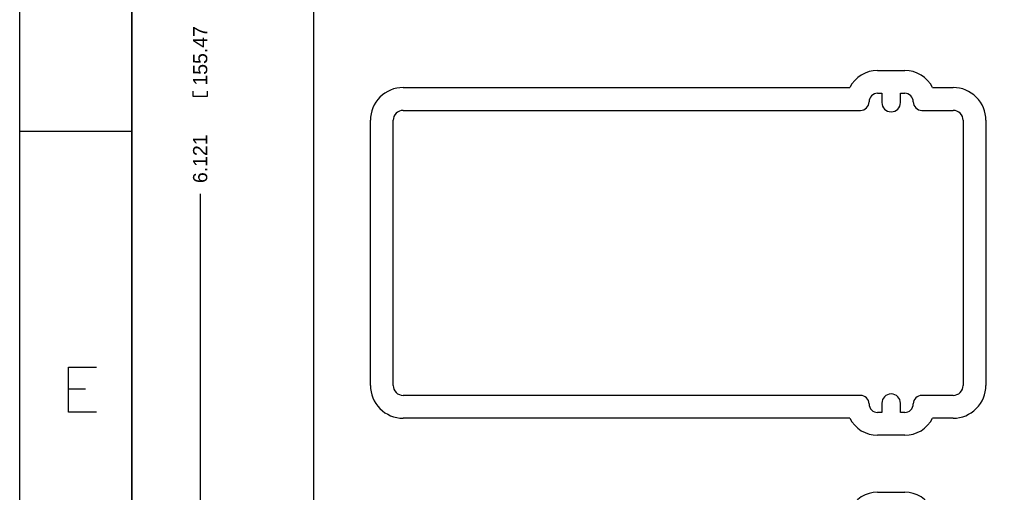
# Model space of a CAD drawing. Extents: x -22 to 398, y -34 to 263.
# Tile 35 of 39: x -22 to 65, y 37 to 79. Entities that reach past the tile are written whole.
import ezdxf

# ---------------------------------------------------------------- set-up
doc = ezdxf.new("R2010")
doc.units = 0
doc.layers.add('DRILL', color=12, linetype='CONTINUOUS')
doc.layers.add('OUTLINE', color=6, linetype='CONTINUOUS')

msp = doc.modelspace()

# ---------------------------------------------------------------- linework, layer by layer
at = {"layer": 'DRILL'}
for points in [[(-22.307296, -33.59658), (-22.307296, 263.403334)], [(-12.307316, 253.403354), (-12.307316, -23.5966)], [(-5.587746, 72.52462), (-5.587746, 72.04202), (-6.857746, 72.04202), (-6.857746, 72.52462)], [(-12.307316, 68.903342), (-22.307296, 68.903342)], [(-6.222746, 63.36792), (-6.222746, -0.851662)], [(-15.474442, 43.903392), (-17.950434, 43.903392), (-17.950434, 47.903384), (-15.474442, 47.903384)], [(-17.950434, 45.998638), (-16.426688, 45.998638)]]:
    msp.add_lwpolyline(points, dxfattribs=at)
msp.add_lwpolyline([(-12.307316, -23.5966), (-12.307316, 253.403354), (387.692646, 253.403354), (387.692646, -23.5966)], close=True, dxfattribs=at)
at = {"layer": 'OUTLINE'}
msp.add_lwpolyline([(3.880612, -0.851662), (128.848612, -0.851662), (128.848612, 154.621738), (3.880612, 154.621738)], close=True, dxfattribs=at)
for points in [[(54.1655, 74.3585, 0.28186), (51.676808, 72.8345)], [(59.067192, 72.8345, 0.28186), (56.5785, 74.3585)], [(11.8745, 72.8345, 0.414214), (8.9535, 69.9135)], [(54.1655, 72.3265, 0.414214), (53.4035, 71.5645)], [(57.3405, 71.5645, 0.414214), (56.5785, 72.3265)], [(63.8175, 69.9135, 0.414214), (60.8965, 72.8345)], [(52.6415, 70.8025, 0.414214), (53.4035, 71.5645)], [(54.5465, 71.501, 1), (56.1975, 71.501)], [(57.3405, 71.5645, 0.414214), (58.1025, 70.8025)], [(11.8745, 70.8025, 0.414214), (10.9855, 69.9135)], [(61.7855, 69.9135, 0.414214), (60.8965, 70.8025)], [(8.9535, 46.2915, 0.414214), (11.8745, 43.3705)], [(10.9855, 46.2915, 0.414214), (11.8745, 45.4025)], [(60.8965, 45.4025, 0.414214), (61.7855, 46.2915)], [(60.8965, 43.3705, 0.414214), (63.8175, 46.2915)], [(53.4035, 44.6405, 0.414214), (52.6415, 45.4025)], [(56.1975, 44.704, 1), (54.5465, 44.704)], [(58.1025, 45.4025, 0.414214), (57.3405, 44.6405)], [(53.4035, 44.6405, 0.414214), (54.1655, 43.8785)], [(56.5785, 43.8785, 0.414214), (57.3405, 44.6405)], [(51.676808, 43.3705, 0.28186), (54.1655, 41.8465)], [(56.5785, 41.8465, 0.28186), (59.067192, 43.3705)], [(54.1655, 36.7665, 0.28186), (51.676808, 35.2425)], [(59.067192, 35.2425, 0.28186), (56.5785, 36.7665)]]:
    msp.add_lwpolyline(points, format="xyb", dxfattribs=at)
for points in [[(54.1655, 74.3585), (56.5785, 74.3585)], [(11.8745, 72.8345), (51.676808, 72.8345)], [(54.1655, 72.3265), (54.5465, 72.3265), (54.5465, 71.501)], [(56.1975, 71.501), (56.1975, 72.3265), (56.5785, 72.3265)], [(59.067192, 72.8345), (60.8965, 72.8345)], [(11.8745, 70.8025), (14.2875, 70.8025), (52.6415, 70.8025)], [(58.1025, 70.8025), (60.8965, 70.8025)], [(8.9535, 46.2915), (8.9535, 69.9135)], [(10.9855, 46.2915), (10.9855, 48.7045), (10.9855, 67.5005), (10.9855, 69.9135)], [(61.7855, 69.9135), (61.7855, 46.2915)], [(63.8175, 69.9135), (63.8175, 46.2915)], [(52.6415, 45.4025), (14.2875, 45.4025), (11.8745, 45.4025)], [(60.8965, 45.4025), (58.1025, 45.4025)], [(54.5465, 44.704), (54.5465, 43.8785), (54.1655, 43.8785)], [(56.5785, 43.8785), (56.1975, 43.8785), (56.1975, 44.704)], [(51.676808, 43.3705), (11.8745, 43.3705)], [(60.8965, 43.3705), (59.067192, 43.3705)], [(56.5785, 41.8465), (54.1655, 41.8465)], [(54.1655, 36.7665), (56.5785, 36.7665)]]:
    msp.add_lwpolyline(points, dxfattribs=at)

# ---------------------------------------------------------------- texts
at = {"layer": 'DRILL', "width": 1.02}
for s, p in [('155.47', (-5.587746, 73.00722)), ('6.121', (-5.587746, 64.32042))]:
    msp.add_text(s, height=1.27, rotation=90, dxfattribs=at).set_placement(p)

doc.saveas('drawing.dxf')
